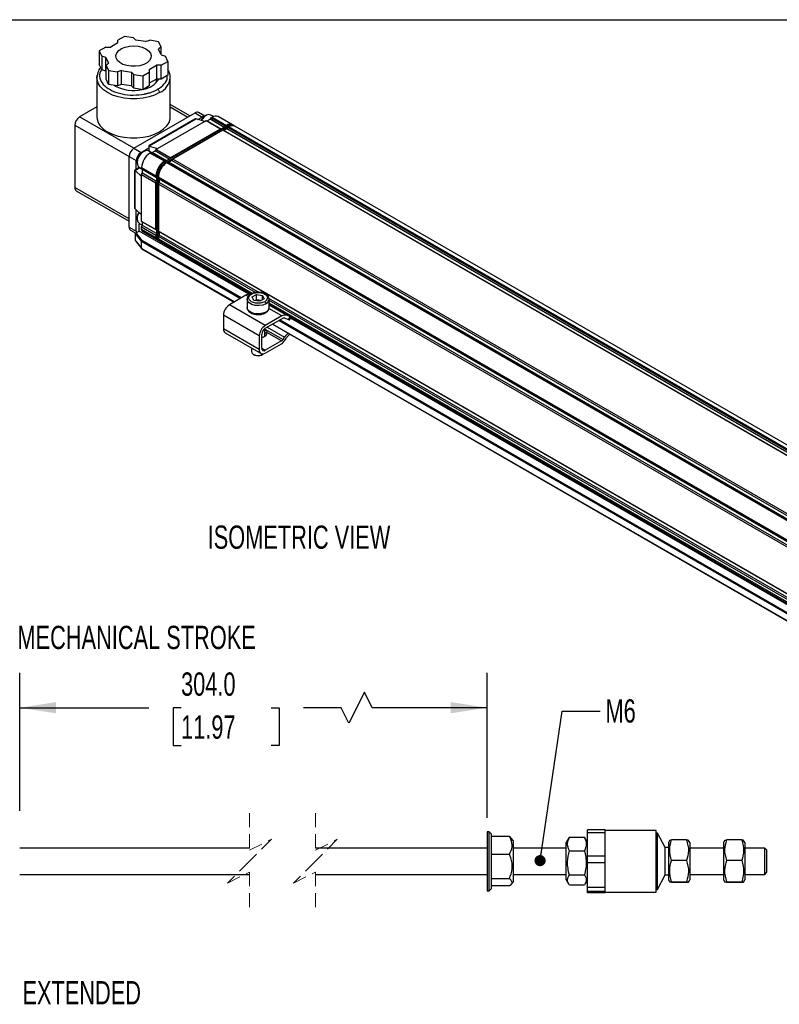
# Model space of a CAD drawing. Header units: millimetres. Extents: x 16 to 683, y 16 to 524.
# Tile 6 of 7: x 400 to 573, y 300 to 524. Entities that reach past the tile are written whole.
import ezdxf

# ---------------------------------------------------------------- set-up
doc = ezdxf.new("R2010")
doc.units = ezdxf.units.MM
doc.header["$LTSCALE"] = 2.5
doc.linetypes.add('HIDDEN', pattern=[1.905, 1.27, -0.635])
doc.layers.add('DIMENSIONS', color=140, linetype='Continuous', lineweight=25)
doc.layers.add('TEXT', color=140, linetype='Continuous', lineweight=25)
doc.styles.add('SLDTEXTSTYLE0', font='TXT', dxfattribs={"width": 0.7})
doc.dimstyles.new('SLDDIMSTYLE1', dxfattribs={"dimtxt": 5.39502, "dimasz": 8.255, "dimexe": 0, "dimexo": 0.0625, "dimgap": 1.348755, "dimtad": 0, "dimtih": 1, "dimtoh": 1, "dimrnd": 1e-09, "dimzin": 4, "dimdsep": 46, "dimtxsty": 'SLDTEXTSTYLE0', "dimsah": 1, "dimcen": 0.09, "dimadec": 0, "dimazin": 1, "dimtfac": 1, "dimtofl": 0, "dimtmove": 0, "dimatfit": 3, "dimfxl": 0, "dimfrac": 2, "dimtolj": 1, "dimtzin": 12, "dimarcsym": 0})
doc.dimstyles.new('SLDDIMSTYLE5', dxfattribs={"dimtxt": 0.18, "dimasz": 2.54, "dimexe": 0, "dimexo": 0.0625, "dimgap": 0, "dimtad": 0, "dimtih": 1, "dimtoh": 1, "dimdec": 0, "dimrnd": 1e-09, "dimzin": 0, "dimdsep": 46, "dimtxsty": 'Standard', "dimblk1": 'DOT', "dimblk2": 'DOT', "dimsah": 1, "dimcen": 0.09, "dimadec": 0, "dimazin": 0, "dimtfac": 2.54, "dimtdec": 0, "dimtofl": 0, "dimtmove": 0, "dimatfit": 3, "dimldrblk": 'DOT', "dimfxl": 0, "dimfrac": 2, "dimtolj": 1, "dimtzin": 0, "dimarcsym": 0})

# ---------------------------------------------------------------- blocks, each defined once
blk = doc.blocks.new('_D_8')
at = {"layer": 'DIMENSIONS'}
for p, q in [((399.91, 343.82), (399.91, 375.22)), ((506.25, 342.22), (506.25, 375.22)), ((478.34, 370.81), (474.81, 363.76)), ((480.1, 367.29), (478.34, 370.81)), ((399.91, 367.29), (429.32, 367.29)), ((436.63, 367.29), (434.82, 367.29)), ((434.82, 367.29), (434.82, 358.71)), ((457.15, 367.29), (458.97, 367.29)), ((458.97, 367.29), (458.97, 358.71)), ((473.05, 367.29), (464.46, 367.29)), ((474.81, 363.76), (473.05, 367.29)), ((506.25, 367.29), (480.1, 367.29)), ((434.82, 358.71), (436.63, 358.71)), ((458.97, 358.71), (457.15, 358.71))]:
    blk.add_line(p, q, dxfattribs=at)
for points in [[(399.91, 367.29), (408.17, 366.02), (408.17, 368.56)], [(506.25, 367.29), (498, 368.56), (498, 366.02)]]:
    blk.add_solid(points, dxfattribs=at)
at = {"layer": 'DIMENSIONS', "char_height": 5.292, "attachment_point": 1, "style": 'SLDTEXTSTYLE0'}
for s, insert in [('304.0', (436.63, 375.32)), ('11.97', (436.63, 365.53))]:
    blk.add_mtext(s, dxfattribs=dict(at, insert=insert))
blk = doc.blocks.new('_Dot')
at = {"color": 0, "linetype": 'ByBlock', "lineweight": -2}
blk.add_line((-0.5, 0), (-1, 0), dxfattribs=at)
at = {"color": 0, "linetype": 'ByBlock', "const_width": 0.5}
blk.add_lwpolyline([(-0.25, 0, 1), (0.25, 0, 1)], format="xyb", close=True, dxfattribs=at)

msp = doc.modelspace()

# ---------------------------------------------------------------- linework, layer by layer
for p, q in [((423.732, 520.078), (422.241, 519.217)), ((425.77, 519.763), (423.732, 520.078)), ((419.521, 517.647), (418.029, 516.786)), ((419.521, 517.647), (420.609, 517.647)), ((422.241, 518.589), (420.609, 517.647)), ((422.241, 518.589), (422.241, 519.217)), ((425.77, 519.763), (426.314, 519.219)), ((428.543, 518.874), (426.314, 519.219)), ((428.543, 518.874), (429.485, 519.188)), ((431.522, 518.873), (429.485, 519.188)), ((432.068, 517.697), (431.522, 518.873)), ((432.068, 517.697), (431.525, 517.153)), ((432.068, 515.981), (432.068, 517.697)), ((418.029, 516.786), (418.575, 515.61)), ((418.029, 516.786), (418.029, 513.645)), ((419.517, 515.296), (418.575, 515.61)), ((418.575, 515.61), (418.575, 512.469)), ((432.122, 515.866), (431.525, 517.153)), ((432.122, 515.866), (433.064, 515.552)), ((433.61, 514.376), (433.064, 515.552)), ((418.575, 512.469), (418.029, 513.645)), ((419.517, 515.296), (420.115, 514.009)), ((419.517, 512.155), (419.517, 515.296)), ((419.571, 513.465), (420.115, 514.009)), ((419.571, 513.465), (420.117, 512.289)), ((419.571, 510.324), (419.571, 513.465)), ((429.399, 512.573), (431.03, 513.515)), ((432.118, 513.515), (431.03, 513.515)), ((431.03, 513.515), (431.03, 510.374)), ((432.118, 513.515), (433.61, 514.376)), ((432.118, 510.374), (432.118, 513.515)), ((433.61, 514.376), (433.61, 511.235)), ((417.559, 511.129), (417.473, 510.687)), ((419.517, 512.155), (418.575, 512.469)), ((419.571, 512.04), (419.517, 512.155)), ((420.117, 512.289), (422.154, 511.973)), ((420.117, 512.289), (420.117, 509.148)), ((423.096, 512.287), (422.154, 511.973)), ((422.154, 511.973), (422.154, 508.833)), ((423.096, 512.287), (425.325, 511.943)), ((423.096, 509.147), (423.096, 512.287)), ((425.869, 511.399), (425.325, 511.943)), ((425.325, 511.943), (425.325, 508.802)), ((425.869, 511.399), (427.907, 511.084)), ((425.869, 508.258), (425.869, 511.399)), ((427.907, 511.084), (429.399, 511.945)), ((427.907, 511.084), (427.907, 507.943)), ((429.399, 512.573), (429.399, 511.945)), ((429.399, 511.945), (429.399, 508.804)), ((433.61, 511.235), (432.118, 510.374)), ((417.473, 510.682), (417.473, 501.762)), ((420.117, 509.148), (419.571, 510.324)), ((422.154, 508.833), (420.117, 509.148)), ((421.659, 508.782), (421.383, 508.952)), ((423.096, 509.147), (422.154, 508.833)), ((425.325, 508.802), (423.096, 509.147)), ((425.869, 508.258), (425.325, 508.802)), ((429.399, 508.804), (427.907, 507.943)), ((431.03, 510.374), (429.399, 509.432)), ((432.118, 510.374), (431.03, 510.374)), ((431.05, 509.628), (431.05, 510.374)), ((434.166, 501.762), (434.166, 510.682)), ((427.907, 507.943), (425.869, 508.258)), ((438.644, 501.975), (434.166, 504.561)), ((417.473, 504.009), (413.554, 501.747)), ((425.901, 494.619), (439.826, 502.657)), ((434.166, 504.041), (438.194, 501.715)), ((439.826, 502.657), (441.457, 501.715)), ((442.018, 501.912), (440.595, 502.734)), ((442.284, 502.067), (442.066, 501.941)), ((443.967, 501.824), (443.361, 502.174)), ((412.466, 499.862), (412.466, 485.667)), ((412.466, 499.862), (424.813, 492.735)), ((425.901, 494.619), (413.554, 501.747)), ((439.782, 501.242), (429.28, 495.179)), ((429.339, 495.146), (439.986, 501.292)), ((431.297, 494.531), (441.958, 500.686)), ((447.1, 499.727), (432.958, 491.563)), ((441.958, 500.686), (440.054, 501.277)), ((440.473, 501.147), (441.457, 501.715)), ((441.958, 500.686), (442.339, 500.905)), ((442.339, 500.905), (445.602, 499.021)), ((442.339, 500.905), (442.556, 500.843)), ((442.556, 500.843), (443.209, 501.219)), ((442.556, 500.843), (445.795, 498.973)), ((443.209, 501.219), (443.426, 501.533)), ((446.447, 499.35), (443.209, 501.219)), ((443.426, 501.533), (443.698, 501.69)), ((446.69, 499.649), (443.426, 501.533)), ((443.698, 501.69), (446.962, 499.806)), ((448.308, 499.94), (445.044, 501.824)), ((446.962, 499.806), (446.69, 499.649)), ((447.1, 499.727), (447.368, 499.572)), ((448.714, 499.705), (448.446, 499.86)), ((433.226, 491.408), (447.368, 499.572)), ((434.18, 492.427), (445.602, 499.021)), ((446.146, 498.707), (434.724, 492.113)), ((445.786, 498.968), (445.602, 499.021)), ((636.521, 388.806), (446.146, 498.707)), ((446.33, 498.654), (446.146, 498.707)), ((447.05, 499.07), (446.33, 498.654)), ((446.364, 498.645), (446.33, 498.654)), ((447.016, 499.021), (446.364, 498.645)), ((636.713, 388.758), (446.364, 498.645)), ((446.69, 499.649), (446.506, 499.384)), ((447.05, 499.07), (447.016, 499.021)), ((637.366, 389.135), (447.016, 499.021)), ((447.234, 499.335), (447.05, 499.07)), ((447.506, 499.492), (447.234, 499.335)), ((637.609, 389.434), (447.234, 499.335)), ((447.368, 499.572), (447.437, 499.453)), ((637.881, 389.591), (447.506, 499.492)), ((639.227, 389.725), (448.852, 499.626)), ((425.901, 494.619), (427.533, 493.677)), ((427.533, 493.677), (429.28, 494.686)), ((428.142, 493.903), (427.924, 493.777)), ((429.806, 493.671), (429.219, 494.01)), ((429.28, 495.179), (429.28, 493.974)), ((429.393, 495.123), (431.297, 494.531)), ((429.393, 493.909), (429.393, 495.123)), ((429.556, 493.526), (429.828, 493.683)), ((432.82, 491.642), (429.556, 493.526)), ((429.828, 493.683), (433.092, 491.799)), ((429.828, 493.683), (430.046, 493.621)), ((430.046, 493.621), (430.698, 493.997)), ((433.284, 491.751), (430.046, 493.621)), ((430.698, 493.997), (430.916, 494.311)), ((433.937, 492.128), (430.698, 493.997)), ((430.916, 494.311), (431.297, 494.531)), ((434.18, 492.427), (430.916, 494.311)), ((424.813, 492.735), (426.445, 491.793)), ((424.813, 476.655), (424.813, 492.735)), ((426.445, 489.85), (426.445, 491.793)), ((426.619, 491.516), (426.619, 491.265)), ((433.092, 491.799), (432.82, 491.642)), ((432.958, 491.563), (432.82, 491.483)), ((433.226, 491.408), (432.958, 491.563)), ((433.276, 491.746), (433.092, 491.799)), ((433.226, 491.408), (433.295, 491.287)), ((433.636, 491.485), (433.364, 491.328)), ((623.739, 381.427), (433.364, 491.328)), ((624.011, 381.584), (433.636, 491.485)), ((433.82, 491.432), (433.636, 491.485)), ((434.539, 491.847), (433.82, 491.432)), ((433.853, 491.423), (433.82, 491.432)), ((434.506, 491.799), (433.853, 491.423)), ((624.203, 381.536), (433.853, 491.423)), ((434.18, 492.427), (433.995, 492.162)), ((434.539, 491.847), (434.506, 491.799)), ((624.856, 381.913), (434.506, 491.799)), ((434.724, 492.113), (434.539, 491.847)), ((625.098, 382.212), (434.724, 492.113)), ((427.127, 490.244), (426.083, 489.641)), ((426.083, 489.641), (426.083, 481.094)), ((426.141, 480.893), (426.141, 489.607)), ((426.188, 489.572), (427.239, 490.179)), ((427.652, 488.219), (426.188, 489.572)), ((427.065, 490.279), (427.652, 489.94)), ((427.652, 490.229), (430.916, 488.345)), ((427.652, 489.915), (427.652, 490.229)), ((430.916, 488.031), (427.652, 489.915)), ((427.816, 489.758), (427.652, 489.915)), ((427.652, 488.659), (427.816, 489.004)), ((427.652, 488.659), (430.916, 486.775)), ((427.652, 488.219), (427.652, 488.659)), ((431.054, 487.888), (427.816, 489.758)), ((427.816, 489.004), (427.816, 489.758)), ((427.816, 489.004), (431.054, 487.135)), ((427.652, 479.488), (427.652, 488.219)), ((430.916, 488.345), (430.916, 488.031)), ((430.916, 488.031), (431.054, 487.898)), ((431.054, 487.067), (430.916, 486.775)), ((430.916, 476.097), (430.916, 486.775)), ((431.054, 488.265), (431.054, 488.425)), ((431.054, 488.265), (431.322, 488.111)), ((431.054, 488.265), (431.054, 474.133)), ((431.322, 473.978), (431.322, 488.111)), ((431.322, 488.111), (431.461, 488.111)), ((621.835, 378.13), (431.46, 488.031)), ((431.46, 488.031), (431.46, 487.717)), ((621.835, 377.816), (431.46, 487.717)), ((431.46, 487.717), (431.598, 487.584)), ((431.598, 486.753), (431.46, 486.461)), ((621.835, 376.56), (431.46, 486.461)), ((431.46, 486.461), (431.46, 475.783)), ((431.598, 487.584), (431.623, 487.56)), ((431.598, 487.584), (431.598, 486.753)), ((431.623, 486.806), (431.598, 486.753)), ((621.973, 377.673), (431.623, 487.56)), ((431.623, 487.56), (431.623, 486.806)), ((621.973, 376.919), (431.623, 486.806)), ((424.813, 478.539), (412.466, 485.667)), ((412.785, 484.963), (424.813, 478.019)), ((426.188, 480.841), (427.652, 479.488)), ((426.445, 475.713), (426.445, 480.604)), ((426.619, 478.766), (426.619, 478.515)), ((427.065, 477.528), (427.816, 477.095)), ((427.109, 475.782), (427.109, 477.352)), ((427.652, 477.981), (427.652, 479.488)), ((430.916, 476.097), (427.652, 477.981)), ((427.816, 477.824), (427.652, 477.981)), ((431.054, 475.954), (427.816, 477.824)), ((427.816, 477.07), (427.816, 477.824)), ((424.813, 476.655), (426.445, 475.713)), ((425.132, 475.951), (426.312, 475.27)), ((427.652, 473.458), (426.29, 475.184)), ((426.29, 473.551), (426.29, 475.184)), ((426.406, 475.377), (426.48, 475.419)), ((427.781, 473.636), (426.406, 475.377)), ((426.48, 475.419), (427.109, 475.782)), ((452.057, 461.38), (427.109, 475.782)), ((427.652, 476.725), (427.816, 477.07)), ((427.652, 476.725), (430.916, 474.841)), ((427.652, 476.097), (427.652, 476.725)), ((430.916, 474.213), (427.652, 476.097)), ((427.812, 475.744), (431.075, 473.86)), ((431.054, 475.201), (427.816, 477.07)), ((430.916, 476.097), (431.054, 475.964)), ((431.054, 475.133), (430.916, 474.841)), ((621.835, 365.882), (431.46, 475.783)), ((431.46, 475.783), (431.598, 475.65)), ((431.598, 475.65), (431.623, 475.626)), ((431.598, 475.65), (431.598, 474.819)), ((621.973, 365.739), (431.623, 475.626)), ((431.623, 475.626), (431.623, 474.872)), ((426.29, 473.551), (427.652, 471.825)), ((426.306, 473.497), (427.67, 471.769)), ((427.652, 471.825), (427.652, 473.458)), ((427.652, 473.458), (450.171, 460.459)), ((450.388, 460.585), (427.781, 473.636)), ((430.916, 474.841), (430.916, 474.213)), ((431.322, 473.978), (431.054, 474.133)), ((431.214, 473.781), (431.481, 473.626)), ((431.322, 473.978), (431.46, 473.978)), ((431.598, 474.819), (431.46, 474.527)), ((453.539, 461.781), (431.46, 474.527)), ((431.46, 474.527), (431.46, 473.899)), ((452.796, 461.581), (431.46, 473.899)), ((431.623, 474.872), (431.598, 474.819)), ((431.619, 473.546), (452.535, 461.472)), ((454.082, 461.907), (431.623, 474.872)), ((448.756, 459.642), (427.652, 471.825)), ((427.69, 471.752), (448.711, 459.616)), ((451.383, 461.159), (447.625, 458.99)), ((451.866, 460.88), (451.383, 461.159)), ((451.653, 460.246), (451.66, 460.357)), ((451.653, 460.246), (451.653, 458.362)), ((452.806, 460.768), (453.792, 461.338)), ((453.166, 459.991), (452.806, 460.768)), ((454.513, 459.782), (453.166, 459.991)), ((453.799, 460.128), (453.478, 459.943)), ((453.792, 461.338), (455.139, 461.129)), ((453.799, 460.128), (453.792, 461.338)), ((454.834, 459.968), (453.799, 460.128)), ((455.5, 460.352), (454.513, 459.782)), ((455.121, 460.133), (455.139, 461.129)), ((455.139, 461.129), (455.5, 460.352)), ((598.272, 378.668), (456.607, 460.449)), ((456.653, 458.362), (456.653, 460.246)), ((597.678, 378.571), (456.653, 459.983)), ((455.784, 454.28), (447.625, 458.99)), ((459.542, 456.449), (456.61, 458.141)), ((597.03, 378.317), (456.653, 459.355)), ((456.653, 459.095), (596.672, 378.263)), ((460.591, 456.613), (456.653, 458.887)), ((454.424, 451.924), (446.266, 456.634)), ((446.266, 456.634), (446.266, 453.494)), ((459.542, 456.449), (455.784, 454.28)), ((455.784, 453.651), (459.542, 455.821)), ((458.874, 455.435), (594.312, 377.248)), ((594.529, 377.374), (459.091, 455.561)), ((460.241, 455.93), (461.036, 455.619)), ((461.386, 456.302), (460.591, 456.613)), ((461.386, 456.302), (461.036, 455.619)), ((461.318, 455.546), (461.656, 456.207)), ((596.198, 378.169), (461.51, 455.922)), ((454.424, 448.784), (446.266, 453.494)), ((455.691, 451.87), (455.691, 453.591)), ((455.691, 453.48), (459.822, 451.095)), ((459.482, 450.761), (456.173, 452.672)), ((456.206, 453.895), (460.165, 451.61)), ((457.414, 454.592), (592.852, 376.406)), ((592.897, 376.432), (457.459, 454.618)), ((446.664, 452.613), (454.823, 447.903)), ((454.424, 451.924), (454.424, 448.784)), ((454.968, 449.098), (454.968, 452.238)), ((455.077, 451.515), (454.968, 451.458)), ((455.169, 451.569), (455.077, 451.515)), ((455.676, 451.861), (455.583, 451.808)), ((459.482, 450.761), (455.784, 448.627)), ((459.822, 451.095), (460.165, 451.61)), ((460.162, 450.801), (460.505, 451.316)), ((452.614, 449.178), (452.614, 448.375)), ((454.968, 449.098), (455.784, 448.627)), ((455.784, 447.999), (459.482, 450.133)), ((453.064, 447.747), (453.391, 447.558)), ((454.914, 447.558), (455.241, 447.747)), ((455.24, 447.747), (455.374, 447.835)), ((506.753, 339.045), (506.253, 339.045)), ((506.253, 339.045), (506.253, 325.645)), ((507.253, 338.545), (506.753, 339.045)), ((506.753, 325.645), (506.753, 339.045)), ((507.253, 326.386), (507.253, 338.545)), ((533.103, 339.52), (529.103, 339.52)), ((529.103, 338.872), (529.103, 339.52)), ((529.103, 338.872), (533.103, 338.872)), ((529.103, 333.513), (529.103, 338.872)), ((533.103, 338.872), (533.103, 339.52)), ((544.703, 339.345), (533.103, 339.345)), ((533.103, 336.193), (533.103, 338.872)), ((544.703, 325.345), (544.703, 339.345)), ((545.003, 338.745), (544.703, 338.745)), ((546.739, 335.442), (545.003, 338.745)), ((545.003, 325.945), (545.003, 338.745)), ((511.311, 337.948), (507.253, 337.948)), ((511.311, 337.948), (511.694, 337.547)), ((512.253, 337.008), (511.753, 337.597)), ((512.253, 327.681), (512.253, 337.008)), ((524.866, 337.656), (524.253, 336.595)), ((524.253, 328.095), (524.253, 336.595)), ((524.966, 337.816), (524.906, 337.633)), ((524.966, 337.816), (528.39, 337.816)), ((528.46, 337.632), (528.39, 337.816)), ((529.103, 336.595), (528.493, 337.652)), ((533.103, 333.513), (533.103, 336.193)), ((547.806, 337.119), (547.503, 336.595)), ((547.503, 336.595), (547.503, 328.095)), ((548.216, 337.184), (547.844, 337.097)), ((551.64, 337.184), (548.216, 337.184)), ((552.353, 336.595), (552.062, 337.1)), ((552.353, 336.595), (552.353, 328.737)), ((560.356, 337.119), (560.053, 336.595)), ((560.053, 336.595), (560.053, 328.095)), ((560.766, 337.184), (560.394, 337.097)), ((564.19, 337.184), (560.766, 337.184)), ((564.903, 336.595), (564.612, 337.1)), ((564.903, 336.595), (564.903, 328.737)), ((452.175, 335.345), (399.912, 335.345)), ((506.253, 335.345), (467.175, 335.345)), ((507.253, 333.94), (511.311, 333.94)), ((524.253, 335.345), (512.253, 335.345)), ((524.966, 334.751), (528.39, 334.751)), ((547.503, 335.442), (546.739, 335.442)), ((546.739, 329.248), (546.739, 335.442)), ((560.053, 335.345), (552.353, 335.345)), ((569.403, 335.345), (564.903, 335.345)), ((569.903, 334.845), (569.403, 335.345)), ((569.403, 329.345), (569.403, 335.345)), ((569.903, 329.845), (569.903, 334.845)), ((533.103, 333.513), (529.103, 333.513)), ((529.103, 332.072), (529.103, 333.513)), ((529.103, 332.072), (533.103, 332.072)), ((529.103, 326.338), (529.103, 332.072)), ((533.103, 332.072), (533.103, 333.513)), ((533.103, 329.205), (533.103, 332.072)), ((551.64, 332.529), (548.216, 332.529)), ((564.19, 332.529), (560.766, 332.529)), ((569.403, 329.345), (569.903, 329.845)), ((399.912, 329.345), (452.175, 329.345)), ((467.175, 329.345), (506.253, 329.345)), ((511.311, 328.337), (507.253, 328.337)), ((511.753, 327.093), (512.253, 327.681)), ((512.253, 329.345), (524.253, 329.345)), ((524.253, 328.095), (524.866, 327.033)), ((524.966, 329.28), (528.39, 329.28)), ((528.493, 327.038), (529.103, 328.095)), ((533.103, 326.338), (533.103, 329.205)), ((545.003, 325.945), (546.739, 329.248)), ((546.739, 329.248), (547.503, 329.248)), ((547.503, 328.095), (547.806, 327.57)), ((548.216, 327.505), (548.185, 327.513)), ((548.216, 327.689), (551.64, 327.689)), ((551.64, 327.505), (548.216, 327.505)), ((552.062, 327.59), (552.353, 328.095)), ((552.353, 329.345), (560.053, 329.345)), ((552.353, 328.737), (552.353, 328.095)), ((560.053, 328.095), (560.356, 327.57)), ((560.766, 327.505), (560.735, 327.513)), ((560.766, 327.689), (564.19, 327.689)), ((564.19, 327.505), (560.766, 327.505)), ((564.612, 327.59), (564.903, 328.095)), ((564.903, 329.345), (569.403, 329.345)), ((564.903, 328.737), (564.903, 328.095)), ((506.253, 325.645), (506.753, 325.645)), ((506.753, 325.645), (507.253, 326.145)), ((511.311, 326.742), (507.253, 326.742)), ((507.253, 326.145), (507.253, 326.386)), ((528.39, 326.873), (524.966, 326.873)), ((533.103, 326.338), (529.103, 326.338)), ((529.103, 325.544), (529.103, 326.338)), ((529.103, 325.544), (533.103, 325.544)), ((529.103, 325.169), (529.103, 325.544)), ((533.103, 325.169), (529.103, 325.169)), ((533.103, 325.544), (533.103, 326.338)), ((533.103, 325.357), (533.103, 325.544)), ((533.103, 325.169), (533.103, 325.357)), ((533.103, 325.345), (544.703, 325.345)), ((544.703, 325.945), (545.003, 325.945))]:
    msp.add_line(p, q)
at = {"color": 7, "linetype": 'HIDDEN', "lineweight": 18}
for p, q in [((452.175, 343.282), (452.175, 334.845)), ((467.175, 343.282), (467.175, 334.845)), ((452.175, 334.845), (457.175, 337.345)), ((457.175, 337.345), (452.175, 332.345)), ((467.175, 334.845), (472.175, 337.345)), ((472.175, 337.345), (467.175, 332.345)), ((452.175, 332.345), (447.175, 327.345)), ((467.175, 332.345), (462.175, 327.345)), ((447.175, 327.345), (452.175, 329.845)), ((452.175, 329.845), (452.175, 321.407)), ((462.175, 327.345), (467.175, 329.845)), ((467.175, 329.845), (467.175, 321.407))]:
    msp.add_line(p, q, dxfattribs=at)
at = {"flags": 128}
for points in [[(426.865, 517.833), (427.802, 517.612), (428.615, 517.263), (429.252, 516.809), (429.673, 516.278), (429.852, 515.703), (429.778, 515.12), (429.455, 514.566), (428.904, 514.076), (428.159, 513.68), (427.267, 513.404), (426.284, 513.265), (425.271, 513.271), (424.294, 513.422), (423.412, 513.709), (422.681, 514.114), (422.148, 514.61), (421.845, 515.168), (421.792, 515.752), (421.992, 516.324), (422.433, 516.851), (423.086, 517.297), (423.911, 517.635), (424.856, 517.845), (425.862, 517.912), (426.865, 517.833)], [(417.473, 510.682), (417.505, 511.101), (417.528, 511.233)], [(431.721, 507.275), (430.607, 506.735), (429.347, 506.315), (427.98, 506.028), (426.547, 505.882), (425.092, 505.882), (423.659, 506.028), (422.292, 506.315), (421.032, 506.735), (419.918, 507.275), (418.983, 507.918), (418.255, 508.645), (417.758, 509.435), (417.505, 510.262), (417.473, 510.682)], [(443.361, 502.174), (443.355, 502.177), (442.92, 502.274), (442.408, 502.133), (441.882, 501.772), (441.404, 501.235), (441.202, 500.921)], [(419.918, 498.355), (421.032, 497.816), (422.292, 497.396), (423.659, 497.108), (425.092, 496.963), (426.547, 496.963), (427.98, 497.108), (429.347, 497.396), (430.607, 497.816), (431.721, 498.355), (432.656, 498.999), (433.384, 499.726), (433.881, 500.515), (434.134, 501.342), (434.166, 501.762)], [(429.219, 494.01), (428.989, 494.095), (428.505, 494.062), (427.977, 493.798), (427.469, 493.334), (427.043, 492.727), (426.748, 492.049), (426.622, 491.383), (426.68, 490.809), (426.913, 490.396), (427.065, 490.279)], [(427.071, 480.026), (426.9, 479.695), (426.674, 479.012), (426.624, 478.376), (426.757, 477.862), (427.058, 477.533), (427.065, 477.528)], [(455.92, 459.225), (455.209, 458.938), (454.37, 458.808), (453.505, 458.852), (452.719, 459.064), (452.105, 459.418), (451.738, 459.872), (451.653, 460.246)], [(455.92, 457.341), (455.209, 457.054), (454.37, 456.924), (453.505, 456.968), (452.719, 457.179), (452.105, 457.534), (451.738, 457.988), (451.653, 458.362)], [(461.036, 455.619), (461.178, 455.567), (461.272, 455.542), (461.316, 455.544), (461.318, 455.546)], [(452.614, 448.375), (452.731, 448.035), (453.065, 447.747), (453.564, 447.554), (454.153, 447.487), (454.741, 447.554), (455.24, 447.747)]]:
    msp.add_lwpolyline(points, dxfattribs=at)
for centre, radius, start, end in [((425.831, 516.885), 9.114, 242.75561, 282.0184), ((427.412, 512.773), 4.769, 278.44002, 329.80188), ((429.994, 511.095), 4.192, 294.33324, 354.34662), ((440.276, 502.028), 0.774, 65.69288, 125.61758), ((414.828, 499.755), 2.364, 122.60548, 177.39452), ((421.645, 502.175), 4.192, 185.65338, 245.66676), ((443.446, 499.708), 2.625, 121.71338, 151.94419), ((441.97, 500.905), 0.959, 91.61034, 122.32423), ((444.487, 500.59), 1.354, 65.69288, 125.61758), ((447.736, 498.805), 1.266, 59.63611, 127.6786), ((447.889, 498.626), 1.354, 65.69288, 125.61758), ((448.141, 498.571), 1.266, 59.63611, 127.6786), ((448.294, 498.392), 1.354, 65.69288, 125.61758), ((427.175, 492.627), 2.364, 122.60548, 177.39452), ((428.807, 491.685), 2.364, 122.60548, 177.39452), ((429.368, 491.437), 2.75, 121.66607, 178.33931), ((431.786, 490.041), 4.138, 122.60548, 177.39452), ((435.049, 488.157), 4.138, 122.60548, 177.39452), ((435.187, 488.077), 4.138, 122.60548, 177.39452), ((434.888, 488.25), 3.837, 122.60548, 177.39452), ((435.455, 487.923), 4.138, 122.60548, 177.39452), ((435.593, 487.843), 4.138, 122.60548, 177.39452), ((413.198, 485.574), 0.738, 172.74417, 235.94365), ((429.331, 478.661), 2.714, 148.55477, 177.78733), ((427.343, 477.363), 0.235, 148.893, 182.55119), ((425.567, 476.572), 0.758, 173.70115, 234.98667), ((427.631, 475.703), 1.186, 179.52731, 193.8695), ((428.029, 476.055), 0.379, 173.70115, 234.98667), ((431.267, 474.166), 0.354, 172.45185, 250.7783), ((431.42, 474.086), 0.369, 172.74417, 235.94365), ((431.673, 473.932), 0.354, 172.45185, 250.7783), ((431.826, 473.852), 0.369, 172.74417, 235.94365), ((452.115, 460.02), 1.354, 81.54338, 122.7576), ((455.465, 460.325), 1.19, 292.47641, 356.20345), ((449.218, 456.5), 2.955, 122.60548, 177.39452), ((453.635, 458.875), 1.976, 231.3053, 261.1153), ((455.465, 458.44), 1.19, 292.47641, 356.20345), ((460.239, 455.431), 1.234, 73.44019, 124.40371), ((460.007, 455.142), 0.823, 73.44019, 124.40371), ((461.851, 457.33), 1.128, 245.62448, 258.42813), ((447.18, 453.377), 0.922, 172.74417, 235.94365), ((457.377, 451.79), 2.955, 122.60548, 177.39452), ((456.74, 452.158), 1.773, 122.60548, 177.39452), ((455.358, 452.613), 0.817, 292.85477, 4.08578), ((454.561, 453.101), 1.649, 291.66932, 308.3253), ((458.923, 451.671), 1.068, 301.60274, 327.3774), ((458.363, 451.952), 2.136, 301.60274, 327.3774), ((464.158, 448.976), 4.783, 131.82578, 146.59295), ((463.246, 449.553), 3.259, 123.61077, 147.25938), ((455.253, 448.649), 0.84, 170.78596, 309.20329), ((455.466, 449.017), 0.504, 170.78596, 309.20329), ((454.153, 448.983), 1.615, 241.87054, 298.12409)]:
    msp.add_arc(centre, radius, start, end)
for centre, major_axis, ratio, start_param, end_param in [((439.782, 500.798), (0.272, 0.471), 0.5773346, 0.2269334, 0.7853575), ((439.782, 501.12), (0.384, 0.063), 0.4344249, 0.7137739, 0.9406667), ((429.665, 494.957), (0.385, -0.222), 0.0000704, 2.5831279, 3.1416333), ((429.665, 495.28), (0.384, 0.063), 0.4344249, 3.6284738, 3.8553666), ((426.467, 489.419), (0.385, -0.222), 0.0000704, 2.5831279, 3.141552), ((426.188, 489.258), (-0.137, 0.364), 0.4345188, 5.5695037, 5.7963965), ((426.467, 481.316), (0.272, 0.471), 0.5773346, 2.3562351, 2.9147405), ((426.188, 481.155), (-0.137, 0.364), 0.4345188, 2.2010183, 2.4279111), ((426.406, 475.251), (0.087, 0.133), 0.5749311, 0.8504216, 2.4212179), ((426.406, 473.618), (0.087, 0.133), 0.5749311, 2.4212179, 2.9516965), ((427.781, 473.51), (0.102, 0.118), 0.6684067, 0.9128173, 2.4836136), ((427.781, 471.877), (0.102, 0.118), 0.6684067, 2.4836136, 3.2690931)]:
    msp.add_ellipse(centre, major_axis=major_axis, ratio=ratio, start_param=start_param, end_param=end_param)
for points, knots in [([(418.347, 512.961), (418.335, 512.949), (418.016, 512.632), (417.684, 512.01), (417.596, 511.385), (417.559, 511.129)], [0, 0, 0, 0, 0.02217918, 0.59991326, 1, 1, 1, 1]), ([(418.545, 512.502), (418.385, 512.235), (417.941, 511.497), (418.158, 510.184), (419.122, 508.785), (420.873, 507.645), (423.159, 506.909), (425.764, 506.615), (427.455, 506.843), (428.3, 506.957)], [0, 0, 0, 0, 0.0859265, 0.2382721, 0.3906177, 0.5429632, 0.6953088, 0.8476544, 1, 1, 1, 1]), ([(431.286, 508.028), (431.826, 508.415), (432.905, 509.189), (433.579, 510.335), (433.48, 510.989), (433.456, 511.146)], [0, 0, 0, 0, 0.43140629, 0.86281257, 1, 1, 1, 1]), ([(434.166, 510.676), (434.136, 511.055), (434.088, 511.682), (433.745, 512.248), (433.61, 512.472)], [0, 0, 0, 0, 0.60514215, 1, 1, 1, 1]), ([(428.3, 506.957), (428.37, 506.971), (428.51, 506.999), (428.716, 507.046), (428.921, 507.095), (429.19, 507.166), (429.519, 507.263), (429.902, 507.391), (430.272, 507.533), (430.627, 507.686), (430.967, 507.85), (431.18, 507.969), (431.286, 508.028)], [0, 0, 0, 0, 0.0625081, 0.1249797, 0.1874663, 0.2500192, 0.3749562, 0.5000127, 0.6249498, 0.7500063, 0.8749733, 1, 1, 1, 1]), ([(431.286, 508.028), (431.337, 507.999), (431.393, 507.956), (431.5, 507.845), (431.551, 507.777), (431.636, 507.63), (431.669, 507.551), (431.712, 507.403), (431.721, 507.334), (431.721, 507.275)], [0, 0, 0, 0, 0.25, 0.25, 0.5, 0.5, 0.75, 0.75, 1, 1, 1, 1]), ([(454.045, 461.834), (453.989, 461.837), (453.659, 461.852), (453.078, 461.73), (452.664, 461.536), (452.464, 461.443)], [0, 0, 0, 0, 0.0956545, 0.5648913, 1, 1, 1, 1]), ([(452.657, 461.424), (452.781, 461.496), (452.938, 461.568), (453.333, 461.693), (453.574, 461.746), (454.133, 461.792), (454.451, 461.784), (454.927, 461.7), (455.085, 461.661), (455.383, 461.558), (455.524, 461.496), (455.773, 461.352), (455.882, 461.271), (456.059, 461.098), (456.128, 461.007), (456.273, 460.732), (456.287, 460.549), (456.207, 460.226), (456.116, 460.087), (455.899, 459.859), (455.773, 459.769), (455.648, 459.697)], [0, 0, 0, 0, 0.125, 0.125, 0.25, 0.25, 0.375, 0.375, 0.4375, 0.4375, 0.5, 0.5, 0.5625, 0.5625, 0.625, 0.625, 0.75, 0.75, 0.875, 0.875, 1, 1, 1, 1]), ([(456.653, 460.241), (456.632, 460.401), (456.592, 460.723), (456.283, 461.136), (455.855, 461.458), (455.317, 461.689), (454.704, 461.838), (454.258, 461.836), (454.045, 461.834)], [0, 0, 0, 0, 0.1703849, 0.3418644, 0.5071751, 0.6621112, 0.8387343, 1, 1, 1, 1]), ([(452.464, 461.443), (452.366, 461.379), (452.152, 461.241), (451.897, 460.968), (451.695, 460.63), (451.667, 460.383), (451.653, 460.251)], [0, 0, 0, 0, 0.1983598, 0.4298726, 0.6970642, 1, 1, 1, 1]), ([(455.648, 459.697), (455.524, 459.625), (455.368, 459.552), (454.972, 459.427), (454.731, 459.374), (454.172, 459.328), (453.854, 459.336), (453.378, 459.42), (453.22, 459.459), (452.922, 459.562), (452.781, 459.625), (452.532, 459.769), (452.423, 459.85), (452.246, 460.022), (452.177, 460.113), (452.032, 460.388), (452.019, 460.572), (452.098, 460.894), (452.189, 461.033), (452.406, 461.261), (452.532, 461.352), (452.657, 461.424)], [0, 0, 0, 0, 0.125, 0.125, 0.25, 0.25, 0.375, 0.375, 0.4375, 0.4375, 0.5, 0.5, 0.5625, 0.5625, 0.625, 0.625, 0.75, 0.75, 0.875, 0.875, 1, 1, 1, 1]), ([(452.468, 461.437), (452.473, 461.442), (452.497, 461.467), (452.566, 461.464), (452.627, 461.437), (452.657, 461.424)], [0, 0, 0, 0, 0.1252976, 0.5796837, 1, 1, 1, 1]), ([(455.648, 459.697), (455.68, 459.678), (455.715, 459.651), (455.782, 459.582), (455.814, 459.54), (455.867, 459.448), (455.888, 459.398), (455.914, 459.306), (455.92, 459.263), (455.92, 459.225)], [0, 0, 0, 0, 0.25, 0.25, 0.5, 0.5, 0.75, 0.75, 1, 1, 1, 1]), ([(451.653, 458.367), (451.673, 458.206), (451.714, 457.885), (452.022, 457.472), (452.45, 457.15), (452.989, 456.918), (453.601, 456.769), (454.047, 456.772), (454.26, 456.773)], [0, 0, 0, 0, 0.1703849, 0.3418644, 0.5071751, 0.6621112, 0.8387343, 1, 1, 1, 1]), ([(454.26, 456.773), (454.316, 456.771), (454.646, 456.756), (455.227, 456.878), (455.641, 457.072), (455.841, 457.165)], [0, 0, 0, 0, 0.0956545, 0.5648913, 1, 1, 1, 1]), ([(455.92, 457.341), (455.915, 457.301), (455.904, 457.216), (455.856, 457.158), (455.819, 457.156), (455.818, 457.156)], [0, 0, 0, 0, 0.4739962, 0.9864134, 1, 1, 1, 1]), ([(455.841, 457.165), (455.939, 457.229), (456.153, 457.367), (456.407, 457.64), (456.594, 457.943), (456.62, 458.156), (456.632, 458.252)], [0, 0, 0, 0, 0.21571101, 0.46747497, 0.75803875, 1, 1, 1, 1]), ([(455.691, 453.323), (455.779, 453.268), (455.986, 453.138), (456.124, 452.87), (456.161, 452.719), (456.173, 452.672)], [0, 0, 0, 0, 0.3340114, 0.7918093, 1, 1, 1, 1]), ([(456.081, 452.248), (456.062, 452.293), (455.999, 452.452), (455.846, 452.617), (455.691, 452.677), (455.691, 452.677)], [0, 0, 0, 0, 0.2868529, 0.9994905, 1, 1, 1, 1]), ([(511.311, 333.94), (511.594, 334.484), (512.157, 335.564), (511.829, 337.05), (511.423, 337.753), (511.311, 337.948)], [0, 0, 0, 0, 0.4230737, 0.8400804, 1, 1, 1, 1]), ([(524.966, 334.751), (524.745, 335.3), (524.331, 336.329), (524.764, 337.343), (524.966, 337.816)], [0, 0, 0, 0, 0.5330558, 1, 1, 1, 1]), ([(528.39, 337.816), (528.611, 337.268), (529.026, 336.238), (528.593, 335.225), (528.39, 334.751)], [0, 0, 0, 0, 0.5330558, 1, 1, 1, 1]), ([(548.216, 332.529), (547.995, 333.361), (547.581, 334.918), (548.014, 336.464), (548.216, 337.184)], [0, 0, 0, 0, 0.5344362, 1, 1, 1, 1]), ([(551.64, 337.184), (551.862, 336.352), (552.276, 334.795), (551.842, 333.249), (551.64, 332.529)], [0, 0, 0, 0, 0.5344362, 1, 1, 1, 1]), ([(552.057, 337.097), (552.059, 337.098), (552.202, 337.131), (551.92, 337.158), (551.64, 337.184)], [0, 0, 0, 0, 0.0118705, 1, 1, 1, 1]), ([(560.766, 332.529), (560.545, 333.361), (560.131, 334.918), (560.564, 336.464), (560.766, 337.184)], [0, 0, 0, 0, 0.5344362, 1, 1, 1, 1]), ([(564.19, 337.184), (564.412, 336.352), (564.826, 334.795), (564.392, 333.249), (564.19, 332.529)], [0, 0, 0, 0, 0.5344362, 1, 1, 1, 1]), ([(564.607, 337.097), (564.609, 337.098), (564.752, 337.131), (564.47, 337.158), (564.19, 337.184)], [0, 0, 0, 0, 0.0118705, 1, 1, 1, 1]), ([(511.311, 328.337), (511.591, 329.107), (512.156, 330.653), (511.845, 332.636), (511.423, 333.665), (511.311, 333.94)], [0, 0, 0, 0, 0.4205469, 0.8451421, 1, 1, 1, 1]), ([(524.966, 329.28), (524.745, 330.257), (524.331, 332.086), (524.764, 333.905), (524.966, 334.751)], [0, 0, 0, 0, 0.5347428, 1, 1, 1, 1]), ([(528.39, 334.751), (528.612, 333.774), (529.026, 331.945), (528.592, 330.126), (528.39, 329.28)], [0, 0, 0, 0, 0.5347428, 1, 1, 1, 1]), ([(548.216, 327.689), (547.995, 328.554), (547.581, 330.172), (548.014, 331.78), (548.216, 332.529)], [0, 0, 0, 0, 0.5345185, 1, 1, 1, 1]), ([(551.64, 332.529), (551.862, 331.664), (552.276, 330.046), (551.842, 328.438), (551.64, 327.689)], [0, 0, 0, 0, 0.5345185, 1, 1, 1, 1]), ([(560.766, 327.689), (560.545, 328.554), (560.131, 330.172), (560.564, 331.78), (560.766, 332.529)], [0, 0, 0, 0, 0.5345185, 1, 1, 1, 1]), ([(564.19, 332.529), (564.412, 331.664), (564.826, 330.046), (564.392, 328.438), (564.19, 327.689)], [0, 0, 0, 0, 0.5345185, 1, 1, 1, 1]), ([(511.967, 327.54), (511.87, 327.75), (511.719, 328.078), (511.418, 328.269), (511.311, 328.337)], [0, 0, 0, 0, 0.64136636, 1, 1, 1, 1]), ([(511.311, 326.742), (511.597, 326.928), (511.924, 327.141), (511.963, 327.495), (511.967, 327.54)], [0, 0, 0, 0, 0.8739925, 1, 1, 1, 1]), ([(524.906, 327.056), (524.722, 327.426), (524.349, 328.176), (524.759, 328.909), (524.966, 329.28)], [0, 0, 0, 0, 0.4933666, 1, 1, 1, 1]), ([(528.39, 329.28), (528.617, 328.848), (529.012, 328.099), (528.624, 327.367), (528.46, 327.057)], [0, 0, 0, 0, 0.5760934, 1, 1, 1, 1]), ([(547.844, 327.592), (547.826, 327.596), (547.653, 327.633), (547.95, 327.663), (548.216, 327.689)], [0, 0, 0, 0, 0.1070269, 1, 1, 1, 1]), ([(551.64, 327.689), (551.852, 327.656), (552.273, 327.588), (551.851, 327.533), (551.64, 327.505)], [0, 0, 0, 0, 0.5016133, 1, 1, 1, 1]), ([(560.394, 327.592), (560.376, 327.596), (560.203, 327.633), (560.5, 327.663), (560.766, 327.689)], [0, 0, 0, 0, 0.1069732, 1, 1, 1, 1]), ([(564.19, 327.689), (564.402, 327.656), (564.823, 327.588), (564.401, 327.533), (564.19, 327.505)], [0, 0, 0, 0, 0.5016133, 1, 1, 1, 1])]:
    msp.add_open_spline(points, degree=3, knots=knots)
at = {"layer": 'TEXT'}
msp.add_line((15.875, 523.875), (682.625, 523.875), dxfattribs=at)

# ---------------------------------------------------------------- texts
at = {"layer": 'DIMENSIONS', "attachment_point": 1, "style": 'SLDTEXTSTYLE0'}
for s, insert, char_height in [('ISOMETRIC VIEW', (442.677, 408.757), 5.29167), ('MECHANICAL STROKE', (399.401, 385.93), 5.29167), ('M6', (533.19, 369.204), 5.2917), ('EXTENDED', (400.532, 305.081), 5.2917)]:
    msp.add_mtext(s, dxfattribs=dict(at, insert=insert, char_height=char_height))

# ---------------------------------------------------------------- dimensions: what is measured, and where the dimension line sits
at = {"layer": 'DIMENSIONS'}
dim = msp.add_linear_dim(base=(506.253, 367.287), p1=(399.912, 340.645), p2=(506.253, 339.045), text='304.0', dimstyle='SLDDIMSTYLE1', dxfattribs=at)
dim.commit()
dim.dimension.update_dxf_attribs({"geometry": '_D_8', "text_midpoint": (446.894, 367.287), "dimtype": 160})

# ---------------------------------------------------------------- leaders
msp.add_leader([(518.3, 332.492), (523.343, 366.526), (531.939, 366.526)], dimstyle='SLDDIMSTYLE5', dxfattribs=at)

doc.saveas('drawing.dxf')
